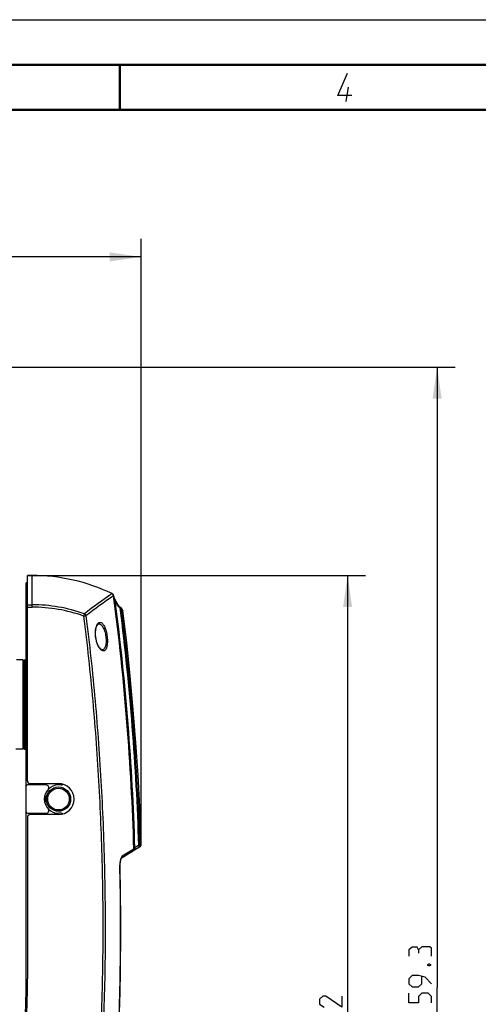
# Model space of a CAD drawing. Header units: millimetres. Extents: x 0 to 420, y 0 to 297.
# Tile 43 of 82: x 156 to 207, y 188 to 297. Entities that reach past the tile are written whole.
import ezdxf

# ---------------------------------------------------------------- set-up
doc = ezdxf.new("R2010")
doc.units = ezdxf.units.MM
doc.header["$LTSCALE"] = 23.1
doc.layers.get('0').update_dxf_attribs({"linetype": 'CONTINUOUS'})
for name, color, linetype in [('02___PRT_ALL_AXES', 7, 'CONTINUOUS'), ('06___PRT_ALL_SURFS', 7, 'CONTINUOUS'), ('DIM_PILOTEES', 7, 'CONTINUOUS')]:
    doc.layers.add(name, color=color, linetype=linetype)
doc.styles.get("Standard").update_dxf_attribs({"font": 'txt', "width": 0.7})
doc.dimstyles.new('DIMSTYLE_3', dxfattribs={"dimtxt": 2.5, "dimasz": 3.5, "dimexe": 2, "dimexo": 0, "dimtad": 1, "dimdec": 1, "dimlfac": 3.333333, "dimdsep": 46, "dimtxsty": 'Standard', "dimblk": '_FILLED', "dimblk1": '_FILLED', "dimblk2": '_FILLED', "dimcen": 0.09, "dimazin": 2, "dimtp": 0.5, "dimtm": 0.5, "dimtfac": 1, "dimtdec": 1, "dimtofl": 0, "dimtmove": 0, "dimatfit": 3, "dimldrblk": '_FILLED', "dimfxl": 0, "dimtolj": 1, "dimarcsym": 0})
doc.dimstyles.new('DIMSTYLE_4', dxfattribs={"dimtxt": 2.5, "dimasz": 3.5, "dimexe": 2, "dimexo": 0, "dimtad": 1, "dimdec": 1, "dimlfac": 3.333333, "dimdsep": 46, "dimtxsty": 'Standard', "dimblk": '_FILLED', "dimblk1": '_FILLED', "dimblk2": '_FILLED', "dimcen": 0.09, "dimazin": 2, "dimtp": 0.8, "dimtm": 0.8, "dimtfac": 1, "dimtdec": 1, "dimtofl": 0, "dimtmove": 0, "dimatfit": 3, "dimldrblk": '_FILLED', "dimfxl": 0, "dimtolj": 1, "dimarcsym": 0})

# ---------------------------------------------------------------- blocks, each defined once
blk = doc.blocks.new('_FILLED')
at = {"color": 0, "linetype": 'ByBlock'}
blk.add_solid([(0, 0), (-1, 0.143), (-1, -0.143)], dxfattribs=at)
blk = doc.blocks.new('*D3')
at = {"layer": 'DIM_PILOTEES', "color": 2, "linetype": 'Continuous'}
for p, q in [((157.24, 235.29), (194.79, 235.29)), ((192.79, 235.29), (192.79, 177.97)), ((192.79, 120.65), (192.79, 177.97)), ((148.54, 120.65), (194.79, 120.65))]:
    blk.add_line(p, q, dxfattribs=at)
at = {"layer": 'DIM_PILOTEES', "color": 2, "linetype": 'Continuous', "xscale": 3.5, "yscale": 3.5, "zscale": 3.5}
for p, rotation in [((192.79, 235.29), 90), ((192.79, 120.65), 270)]:
    blk.add_blockref('_FILLED', p, dxfattribs=dict(at, rotation=rotation))
at = {"layer": 'DIM_PILOTEES', "color": 2, "linetype": 'Continuous', "insert": (189.66, 184.76), "char_height": 2.5, "width": 13.6607, "attachment_point": 2, "rotation": 90, "line_spacing_factor": 0.9}
blk.add_mtext('{\\ftxt;\\W0.0001;\\H0.0001;\\~}{\\ftxt;\\W3.6428571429;\\H2.5; }{\\ftxt;\\W0.0001;\\H0.0001;\\~}', dxfattribs=at)
blk = doc.blocks.new('*D4')
at = {"layer": 'DIM_PILOTEES', "color": 2, "linetype": 'Continuous'}
for p, q in [((149.34, 258.43), (204.73, 258.43)), ((202.73, 258.43), (202.73, 189.54)), ((202.73, 120.65), (202.73, 189.54)), ((148.54, 120.65), (204.73, 120.65))]:
    blk.add_line(p, q, dxfattribs=at)
at = {"layer": 'DIM_PILOTEES', "color": 2, "linetype": 'Continuous', "xscale": 3.5, "yscale": 3.5, "zscale": 3.5}
for p, rotation in [((202.73, 258.43), 90), ((202.73, 120.65), 270)]:
    blk.add_blockref('_FILLED', p, dxfattribs=dict(at, rotation=rotation))
at = {"layer": 'DIM_PILOTEES', "color": 2, "linetype": 'Continuous', "insert": (199.6, 190.32), "char_height": 2.5, "width": 13.3929, "attachment_point": 2, "rotation": 90, "line_spacing_factor": 0.9}
blk.add_mtext('{\\ftxt;\\W0.0001;\\H0.0001;\\~}{\\ftxt;\\W3.5714285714;\\H2.5; }{\\ftxt;\\W0.0001;\\H0.0001;\\~}', dxfattribs=at)
blk = doc.blocks.new('*D13')
at = {"layer": 'DIM_PILOTEES', "color": 2, "linetype": 'Continuous'}
for p, q in [((76.51, 205.42), (76.51, 272.66)), ((169.86, 205.42), (169.86, 272.66)), ((76.51, 270.66), (123.19, 270.66)), ((169.86, 270.66), (123.19, 270.66))]:
    blk.add_line(p, q, dxfattribs=at)
at = {"layer": 'DIM_PILOTEES', "color": 2, "linetype": 'Continuous', "xscale": 3.5, "yscale": 3.5, "zscale": 3.5, "rotation": 180}
blk.add_blockref('_FILLED', (76.51, 270.66), dxfattribs=at)
at = {"layer": 'DIM_PILOTEES', "color": 2, "linetype": 'Continuous', "xscale": 3.5, "yscale": 3.5, "zscale": 3.5}
blk.add_blockref('_FILLED', (169.86, 270.66), dxfattribs=at)
at = {"layer": 'DIM_PILOTEES', "color": 2, "linetype": 'Continuous', "insert": (123.19, 273.79), "char_height": 2.5, "width": 12.0536, "attachment_point": 2, "line_spacing_factor": 0.9}
blk.add_mtext('{\\ftxt;\\W0.0001;\\H0.0001;\\~}{\\ftxt;\\W3.2142857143;\\H2.5; }{\\ftxt;\\W0.0001;\\H0.0001;\\~}', dxfattribs=at)

msp = doc.modelspace()

# ---------------------------------------------------------------- linework, layer by layer
at = {"color": 7, "linetype": 'Continuous'}
for p, q in [((0, 297), (420, 297)), ((25, 286.9999), (410, 286.9999)), ((157.7569, 235.2917), (157.2391, 235.2928)), ((157.2391, 212.4834), (157.2391, 235.2927)), ((157.7569, 235.2907), (157.2391, 235.2917)), ((157.7499, 231.7761), (157.7569, 235.2917)), ((157.0891, 190.5084), (157.0891, 234.4842)), ((157.2391, 234.4839), (157.0891, 234.4842)), ((157.2391, 234.4825), (157.0891, 234.4828)), ((166.6385, 233.2778), (166.639, 233.2788)), ((166.6439, 233.2764), (166.639, 233.2788)), ((166.87, 232.8633), (166.8336, 232.9809)), ((157.2391, 232.0424), (157.7505, 232.0414)), ((157.2391, 231.7771), (157.7499, 231.7761)), ((166.8707, 232.8616), (166.87, 232.8633)), ((166.9338, 232.6976), (166.912, 232.749)), ((167.2275, 232.1508), (167.2043, 232.1921)), ((167.2831, 232.0521), (167.2755, 232.0653)), ((167.3129, 232.0053), (167.283, 232.0523)), ((167.3473, 231.9585), (167.3126, 232.0057)), ((167.3858, 231.9123), (167.3468, 231.9591)), ((167.4283, 231.8673), (167.3853, 231.9129)), ((167.4744, 231.8241), (167.4278, 231.8679)), ((167.5236, 231.7837), (167.4739, 231.8246)), ((167.5452, 231.7677), (167.5236, 231.7837)), ((157.0891, 231.5046), (157.2391, 231.5043)), ((163.5648, 231.0371), (163.4763, 230.787)), ((163.4763, 230.787), (163.738, 230.8197)), ((167.5708, 231.7493), (167.5452, 231.7677)), ((167.6004, 231.6412), (167.5495, 231.6573)), ((167.7804, 231.479), (167.7443, 231.5331)), ((167.7771, 231.4549), (167.8493, 231.3468)), ((167.8256, 231.4109), (167.7803, 231.4791)), ((165.1727, 229.9194), (165.1729, 229.9194)), ((165.5409, 227.0394), (165.5402, 227.0394)), ((156.7291, 225.9084), (156.0177, 225.9084)), ((156.7291, 225.9084), (156.7291, 216.0084)), ((156.8191, 225.8184), (156.7291, 225.9084)), ((156.8191, 225.8184), (156.9091, 225.9084)), ((156.8191, 225.8184), (156.8191, 216.0984)), ((156.9091, 225.9084), (156.9091, 216.0084)), ((156.9091, 225.9084), (157.0891, 225.9084)), ((156.7291, 216.0084), (155.9499, 216.0084)), ((156.8191, 216.0984), (156.7291, 216.0084)), ((156.8191, 216.0984), (156.9091, 216.0084)), ((156.9091, 216.0084), (157.0891, 216.0084)), ((157.5391, 212.1834), (160.6891, 212.1834)), ((159.3144, 212.0334), (157.2391, 212.0334)), ((160.9891, 212.0334), (160.6891, 212.0334)), ((159.1891, 210.937), (159.1891, 209.9798)), ((157.2391, 208.8834), (159.3144, 208.8834)), ((160.9891, 208.8834), (160.6891, 208.8834)), ((157.2391, 208.4334), (157.2391, 190.5085)), ((160.6891, 208.7334), (157.5391, 208.7334)), ((169.7243, 205.155), (167.6604, 203.8653)), ((169.0595, 204.9164), (167.7706, 204.1182)), ((169.1682, 205.0514), (169.0595, 204.9164)), ((169.6093, 205.3272), (169.1682, 205.0514)), ((169.7228, 205.3308), (169.6093, 205.3272)), ((169.8651, 205.419), (169.7227, 205.3308)), ((167.5743, 193.4232), (167.583, 196.5141)), ((167.5379, 190.4262), (167.5743, 193.4232))]:
    msp.add_line(p, q, dxfattribs=at)
at = {"color": 2, "linetype": 'Continuous'}
msp.add_line((192.6396, 287.925), (192.8968, 289.5), dxfattribs=at)
at = {"color": 7, "linetype": 'Continuous', "const_width": 0.25}
for points in [[(415, 292), (20, 292)], [(167.5002, 292), (167.5002, 287)], [(25, 287), (410, 287)]]:
    msp.add_lwpolyline(points, dxfattribs=at)
at = {"color": 2, "linetype": 'Continuous'}
msp.add_lwpolyline([(193.2748, 288.6), (191.6998, 288.6), (192.7789, 291.075)], dxfattribs=at)
at = {"color": 7, "linetype": 'Continuous'}
for points in [[(166.8114, 233.0653), (166.8071, 233.081), (166.796, 233.1124), (166.7819, 233.1423), (166.7649, 233.1703), (166.7454, 233.1962), (166.7236, 233.2198), (166.6998, 233.2408), (166.6743, 233.2591), (166.6475, 233.2746), (166.639, 233.2788)], [(167.0366, 232.4873), (167.0068, 232.5416), (166.9579, 232.6411), (166.9126, 232.7473), (166.8712, 232.8599), (166.8341, 232.9789), (166.8114, 233.0653)], [(167.2755, 232.0653), (167.2519, 232.1075), (167.2052, 232.1904), (167.1582, 232.2735), (167.111, 232.3569), (167.0634, 232.4404), (167.0366, 232.4873)], [(167.6007, 231.7271), (167.5932, 231.733), (167.5851, 231.739), (167.5764, 231.7453), (167.5708, 231.7493)], [(167.6455, 231.6805), (167.6403, 231.6877), (167.6342, 231.6953), (167.6278, 231.7024), (167.6213, 231.709), (167.6147, 231.7153), (167.6078, 231.7212), (167.6007, 231.7271)], [(167.7443, 231.5331), (167.6975, 231.6031), (167.6455, 231.6805)], [(167.7771, 231.4549), (167.8208, 231.3896), (167.835, 231.3684), (167.8441, 231.3544), (167.8487, 231.3477), (167.8493, 231.3467)], [(167.8493, 231.3468), (167.8478, 231.3565), (167.8443, 231.3709), (167.8394, 231.3848), (167.8331, 231.3982), (167.8256, 231.4109)], [(164.8188, 228.4967), (164.8134, 228.5459), (164.8051, 228.6433), (164.7997, 228.7399), (164.7973, 228.8353), (164.7978, 228.9292), (164.8012, 229.0211), (164.8076, 229.1107), (164.8167, 229.1975), (164.8286, 229.2813), (164.8431, 229.3615), (164.86, 229.4379), (164.8794, 229.5099), (164.9008, 229.5771), (164.9242, 229.6391), (164.949, 229.6953), (164.9751, 229.7455), (165.002, 229.7893), (165.0293, 229.8268), (165.0565, 229.8577), (165.0832, 229.882), (165.1084, 229.8997), (165.1318, 229.9113), (165.1538, 229.9177), (165.1729, 229.9194)], [(165.5409, 227.0394), (165.5205, 227.0411), (165.4913, 227.0489), (165.4578, 227.064), (165.4204, 227.0871), (165.3806, 227.118), (165.3395, 227.1563), (165.2978, 227.2017), (165.2559, 227.2535), (165.2144, 227.3116), (165.1734, 227.3756), (165.1333, 227.4453), (165.0942, 227.5203), (165.0567, 227.6002), (165.0209, 227.6845), (164.9871, 227.7727), (164.9556, 227.8641), (164.9267, 227.9582), (164.9005, 228.0543), (164.8771, 228.1517), (164.8568, 228.2497), (164.8394, 228.3476), (164.8252, 228.4447), (164.8188, 228.4967)], [(169.0595, 204.9164), (168.9711, 204.8621), (168.865, 204.796), (168.74, 204.7186), (168.5942, 204.6283)], [(169.8651, 205.4189), (169.8595, 205.4157), (169.8359, 205.4009), (169.7912, 205.3724), (169.7227, 205.3308)], [(167.5158, 202.9603), (167.5157, 203.0394), (167.5172, 203.1168), (167.5202, 203.1921), (167.5247, 203.2649), (167.5305, 203.3348), (167.5377, 203.4015), (167.5459, 203.4645), (167.5551, 203.5236), (167.5652, 203.5784), (167.5758, 203.6288), (167.5869, 203.6744), (167.5982, 203.7151), (167.6095, 203.7511), (167.6205, 203.7822), (167.631, 203.8085)], [(167.5158, 202.9646), (167.5158, 203.0437), (167.5173, 203.1211), (167.5204, 203.1964), (167.525, 203.2692), (167.5309, 203.339), (167.5381, 203.4056), (167.5465, 203.4685), (167.5558, 203.5274), (167.5659, 203.582), (167.5766, 203.6321), (167.5877, 203.6775), (167.599, 203.7179), (167.6103, 203.7536), (167.6213, 203.7844), (167.6318, 203.8104), (167.6414, 203.8316), (167.6499, 203.8481), (167.6569, 203.86)], [(167.631, 203.8085), (167.6407, 203.83), (167.6492, 203.8469), (167.6563, 203.8591), (167.6604, 203.8653)], [(167.6569, 203.86), (167.6618, 203.8674), (167.6632, 203.8693)], [(168.2322, 204.4041), (168.0146, 204.2689), (167.7706, 204.1182)], [(167.583, 196.5131), (167.5641, 199.6991), (167.5158, 202.9646)], [(167.3842, 184.7639), (167.474, 187.5256), (167.538, 190.4269)]]:
    msp.add_lwpolyline(points, dxfattribs=at)
for radius in [1.35, 1.2]:
    msp.add_circle((160.6891, 210.4584), radius, dxfattribs=at)
for centre, radius, start, end in [((157.7159, 214.5084), 20.7833, 64.574436, 89.887094), ((157.7159, 214.5084), 20.7822, 64.574436, 89.887094), ((213.549, 165.7124), 82.2541, 124.774278, 127.421971), ((213.2854, 165.8401), 81.7147, 124.66923, 127.325778), ((166.5041, 233.0053), 0.3013, 58.469676, 64.095947), ((166.5029, 232.9978), 0.3111, 20.439168, 64.155665), ((166.5036, 233.0044), 0.3023, 52.865001, 58.474447), ((166.5034, 233.0042), 0.3026, 7.998528, 19.20332), ((166.5032, 232.998), 0.3108, 14.927927, 20.422663), ((-108.444, 196.8116), 277.6218, 1.672909, 7.499542), ((166.5038, 232.9982), 0.3101, 9.399527, 14.932462), ((157.7159, 214.5084), 17.2677, 70.512957, 89.887094), ((157.7159, 214.5084), 17.533, 70.512962, 89.887094), ((-108.7801, 196.7891), 278.0711, 1.70268, 7.36286), ((119.932, 205.5081), 54.2192, 29.253523, 29.764728), ((167.5235, 231.7373), 0.0373, 47.523864, 54.358979), ((-113.3825, 196.4352), 283.1314, 1.79973, 7.146232), ((-113.3891, 196.4355), 283.2515, 1.799635, 7.134516), ((134.5413, 209.198), 39.9999, 33.808887, 34.085487), ((157.5391, 212.4834), 0.3, 180, 270), ((160.9891, 212.3334), 0.3, 270, 311.491934), ((157.2391, 211.8834), 0.15, 90, 180), ((160.6891, 210.4584), 1.575, 90, 270), ((159.3144, 211.7334), 0.3, 317.156357, 90), ((157.2391, 209.0334), 0.15, 180, 270), ((159.3144, 209.1834), 0.3, 270, 42.843643), ((160.9891, 208.5834), 0.3, 48.508066, 90), ((157.5391, 208.4334), 0.3, 90, 180), ((168.6219, 205.0355), 0.4829, 301.991381, 304.904195), ((169.5653, 205.4094), 0.3, 302, 1.83401), ((167.5075, 204.0764), 0.26, 302.005094, 306.499684), ((167.5061, 204.0784), 0.2625, 306.504025, 315.126226), ((7.0891, 190.5085), 150.15, 344.054327, 360), ((7.0891, 190.5084), 150, 351.848973, 360)]:
    msp.add_arc(centre, radius, start, end, dxfattribs=at)
for points, knots in [([(166.6385, 233.2778), (166.638, 233.2776), (166.6371, 233.2772), (166.6362, 233.2766), (166.6358, 233.2764)], [0, 0, 0, 0, 0.52284078, 1, 1, 1, 1]), ([(166.9981, 232.4247), (166.9559, 232.5254), (166.8846, 232.7315), (166.8316, 232.9427), (166.8097, 233.0488)], [0, 0, 0, 0, 0.50206927, 1, 1, 1, 1]), ([(166.9981, 232.4247), (167.0106, 232.4356), (167.0283, 232.4511), (167.0409, 232.4797), (167.0366, 232.4873)], [0, 0, 0, 0, 0.6552484, 1, 1, 1, 1]), ([(167.2755, 232.0653), (167.2798, 232.0577), (167.2666, 232.0295), (167.249, 232.0144), (167.2364, 232.0037)], [0, 0, 0, 0, 0.34320342, 1, 1, 1, 1]), ([(167.5495, 231.6573), (167.4875, 231.7019), (167.3705, 231.8074), (167.2756, 231.9337), (167.2364, 232.0037)], [0, 0, 0, 0, 0.48774548, 1, 1, 1, 1]), ([(163.4763, 230.787), (163.8688, 227.6498), (164.5413, 221.361), (165.223, 211.8991), (165.527, 203.9993), (165.6151, 197.6764), (165.6057, 192.9337), (165.51, 188.1918), (165.3134, 183.453), (165.0017, 178.7202), (164.5603, 173.9977), (163.9742, 169.2908), (163.2296, 164.6064), (162.3466, 159.9463), (161.6785, 156.8557), (161.3278, 155.3143)], [0, 0, 0, 0, 0.12499837, 0.24999677, 0.37499544, 0.43749693, 0.49999838, 0.5624996, 0.62500045, 0.68750086, 0.75000076, 0.81250018, 0.87499962, 0.93749956, 1, 1, 1, 1]), ([(163.738, 230.8197), (164.1311, 227.6788), (164.8043, 221.3823), (165.4868, 211.9089), (165.7909, 203.9996), (165.879, 197.6691), (165.8693, 192.9206), (165.7734, 188.173), (165.5763, 183.4284), (165.2639, 178.69), (164.8217, 173.9618), (164.2347, 169.2492), (163.4891, 164.5591), (162.6051, 159.8934), (161.9362, 156.799), (161.585, 155.2558)], [0, 0, 0, 0, 0.12499836, 0.24999677, 0.37499543, 0.43749692, 0.49999837, 0.56249959, 0.62500044, 0.68750085, 0.75000075, 0.81250017, 0.87499961, 0.93749956, 1, 1, 1, 1]), ([(163.738, 230.8197), (163.7263, 230.8656), (163.6815, 230.9526), (163.6066, 231.015), (163.5648, 231.0371)], [0, 0, 0, 0, 0.50065095, 1, 1, 1, 1]), ([(167.5606, 231.6913), (167.5623, 231.6989), (167.5665, 231.7234), (167.5616, 231.753), (167.5487, 231.7648)], [0, 0, 0, 0, 0.31089228, 1, 1, 1, 1]), ([(167.6004, 231.6412), (167.605, 231.662), (167.6075, 231.7027), (167.5853, 231.7392), (167.5708, 231.7493)], [0, 0, 0, 0, 0.54722856, 1, 1, 1, 1]), ([(167.6004, 231.6412), (167.6159, 231.6364), (167.6388, 231.6282), (167.6627, 231.6202), (167.6693, 231.6151)], [0, 0, 0, 0, 0.65907519, 1, 1, 1, 1]), ([(164.8047, 228.495), (164.7805, 228.7046), (164.772, 229.0128), (164.8243, 229.3988), (164.8878, 229.6394), (164.9723, 229.8335), (165.0735, 229.977), (165.1902, 230.0678), (165.3214, 230.0967), (165.4528, 230.0579), (165.5751, 229.9624), (165.6901, 229.8166), (165.7967, 229.623), (165.8928, 229.3862), (166.0066, 229.0097), (166.0614, 228.7058), (166.0856, 228.4957)], [0, 0, 0, 0, 0.172452, 0.2499071, 0.31792541, 0.37529996, 0.42214419, 0.46019708, 0.49344412, 0.52779935, 0.56852847, 0.61851205, 0.67867259, 0.74864808, 0.82710758, 1, 1, 1, 1]), ([(165.1729, 229.9194), (165.2145, 229.9194), (165.3044, 229.8983), (165.4275, 229.8146), (165.5436, 229.684), (165.6513, 229.5093), (165.7486, 229.2943), (165.8639, 228.9511), (165.9196, 228.6723), (165.9441, 228.4794)], [0, 0, 0, 0, 0.07204424, 0.15500308, 0.25455832, 0.37290304, 0.50974052, 0.66282, 1, 1, 1, 1]), ([(166.0856, 228.4957), (166.098, 228.3883), (166.1151, 228.177), (166.1178, 227.8703), (166.0967, 227.5898), (166.0522, 227.3476), (165.9855, 227.1519), (165.8981, 227.0074), (165.7871, 226.9174), (165.6558, 226.895), (165.5227, 226.9391), (165.3922, 227.0359), (165.2638, 227.1814), (165.0885, 227.4546), (164.9101, 227.895), (164.8291, 228.2844), (164.8047, 228.495)], [0, 0, 0, 0, 0.08806449, 0.1724048, 0.24954337, 0.31673828, 0.37247958, 0.41696566, 0.4527377, 0.48517659, 0.52076398, 0.56383088, 0.616143, 0.67799324, 0.82737842, 1, 1, 1, 1]), ([(165.9441, 228.4794), (165.9679, 228.2924), (165.9841, 228.0179), (165.957, 227.6707), (165.9146, 227.4524), (165.8508, 227.2748), (165.7665, 227.142), (165.6612, 227.0578), (165.5794, 227.0395), (165.5409, 227.0394)], [0, 0, 0, 0, 0.34808338, 0.50468053, 0.64200793, 0.75730267, 0.85125396, 0.92891987, 1, 1, 1, 1]), ([(168.9673, 204.6989), (168.9619, 204.6932), (168.9404, 204.6716), (168.9167, 204.6524), (168.8982, 204.6395)], [0, 0, 0, 0, 0.25914096, 1, 1, 1, 1]), ([(168.9209, 204.653), (168.9644, 204.6801), (169.0383, 204.7593), (169.0615, 204.865), (169.0595, 204.9164)], [0, 0, 0, 0, 0.49888297, 1, 1, 1, 1]), ([(169.0595, 204.9164), (169.0606, 204.8721), (169.0396, 204.7908), (168.9919, 204.7251), (168.9673, 204.6989)], [0, 0, 0, 0, 0.55261958, 1, 1, 1, 1]), ([(169.1423, 204.7913), (169.1576, 204.8008), (169.1844, 204.8321), (169.1996, 204.8962), (169.1945, 204.9721), (169.1789, 205.0245), (169.1682, 205.0514)], [0, 0, 0, 0, 0.19258927, 0.41848671, 0.68979173, 1, 1, 1, 1]), ([(169.5834, 205.067), (169.627, 205.0942), (169.7012, 205.1734), (169.7247, 205.2793), (169.7228, 205.3308)], [0, 0, 0, 0, 0.49925989, 1, 1, 1, 1]), ([(169.5834, 205.067), (169.5987, 205.0765), (169.6256, 205.1078), (169.6408, 205.1719), (169.6356, 205.2479), (169.62, 205.3003), (169.6093, 205.3272)], [0, 0, 0, 0, 0.19260507, 0.41851401, 0.68981693, 1, 1, 1, 1]), ([(167.6075, 203.8539), (167.586, 203.7902), (167.5505, 203.6504), (167.5033, 203.3427), (167.4943, 203.0979), (167.4975, 202.9306)], [0, 0, 0, 0, 0.21620759, 0.4621098, 1, 1, 1, 1]), ([(167.7706, 204.1182), (167.7339, 204.0955), (167.6666, 204.0092), (167.6271, 203.9123), (167.6075, 203.8539)], [0, 0, 0, 0, 0.41216092, 1, 1, 1, 1]), ([(167.6921, 203.8932), (167.7204, 203.9216), (167.7648, 203.9935), (167.7742, 204.0771), (167.7706, 204.1182)], [0, 0, 0, 0, 0.49281862, 1, 1, 1, 1]), ([(167.4975, 202.9306), (167.5266, 201.4166), (167.5656, 198.3881), (167.5694, 192.3311), (167.4801, 187.7883), (167.3657, 184.7622)], [0, 0, 0, 0, 0.25001096, 0.5000302, 1, 1, 1, 1]), ([(167.5163, 202.9297), (167.5163, 202.9301), (167.5138, 202.9298), (167.5111, 202.9305), (167.5047, 202.9304), (167.5002, 202.9306), (167.4975, 202.9306)], [0, 0, 0, 0, 0.06510446, 0.25432468, 0.56701422, 1, 1, 1, 1])]:
    msp.add_open_spline(points, degree=3, knots=knots, dxfattribs=at)
for points in [[(166.6861, 233.2454), (166.7326, 233.2102), (166.7699, 233.1589), (166.7891, 233.1038)], [(166.803, 233.0464), (166.8044, 233.0483), (166.8074, 233.0489), (166.8097, 233.0488)], [(166.8097, 233.0488), (166.8118, 233.0539), (166.8127, 233.0599), (166.8114, 233.0653)], [(167.5495, 231.6573), (167.5541, 231.6683), (167.558, 231.6797), (167.5606, 231.6913)], [(167.6456, 231.6802), (167.6586, 231.6611), (167.6669, 231.6381), (167.6693, 231.6151)]]:
    msp.add_open_spline(points, degree=3, dxfattribs=at)
at = {"layer": '02___PRT_ALL_AXES', "color": 7, "linetype": 'Continuous'}
msp.add_arc((160.6891, 210.4584), 1.725, 270, 90, dxfattribs=at)
at = {"layer": '06___PRT_ALL_SURFS', "color": 7, "linetype": 'Continuous'}
msp.add_lwpolyline([(169.8651, 205.419), (169.8428, 206.0915), (169.7023, 209.5762), (169.5164, 213.1195), (169.2822, 216.7205), (168.9972, 220.3782), (168.6584, 224.0916), (168.2627, 227.86), (167.8493, 231.3468)], dxfattribs=at)
at = {"layer": 'DIM_PILOTEES', "color": 2, "linetype": 'Continuous'}
for points in [[(200.6737, 193.7157), (200.4951, 194.0133), (199.9594, 194.0133), (199.6023, 193.7157), (199.6023, 193.0014)], [(202.1023, 193.0014), (202.1023, 193.8942), (201.9237, 194.0728), (201.0309, 194.0728), (200.6737, 193.7157), (200.6737, 193.3585)], [(201.6856, 192.1085), (201.8047, 192.1681), (201.8642, 192.1681), (201.9832, 192.1085), (201.9832, 191.9895), (201.8642, 191.93), (201.8047, 191.93), (201.6856, 191.9895), (201.6856, 192.1085)], [(202.1023, 189.9657), (201.388, 190.68), (200.6737, 190.8585), (199.9594, 190.8585), (199.6023, 190.5014), (199.6023, 189.9657), (199.9594, 189.6086), (200.6737, 189.6086), (201.0309, 189.9657), (201.0309, 190.7395)], [(192.1633, 188.5944), (192.1633, 187.3444), (190.3775, 188.5944), (190.0204, 188.5944), (189.6633, 188.2373), (189.6633, 187.7016), (190.199, 187.3444)], [(202.1023, 187.8228), (202.1023, 188.5371), (201.7451, 188.8943), (201.0309, 188.8943), (200.6737, 188.5371), (200.6737, 187.8228), (199.6023, 187.8228), (199.6023, 188.8943)]]:
    msp.add_lwpolyline(points, dxfattribs=at)

# ---------------------------------------------------------------- dimensions: what is measured, and where the dimension line sits
for base, p1, p2, angle, text, dimstyle, picture, middle in [((76.5119, 270.6631), (169.8648, 205.4188), (76.5119, 205.4197), 180, '{\\ftxt;\\W0.0001;\\H0.0001;\\~}{\\ftxt;\\W3.2142857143;\\H2.5; }{\\ftxt;\\W0.0001;\\H0.0001;\\~}', 'DIMSTYLE_3', '*D13', (122.8312, 270.6631)), ((202.7273, 258.4284), (148.5444, 120.6462), (149.3433, 258.4284), 90, '{\\ftxt;\\W0.0001;\\H0.0001;\\~}{\\ftxt;\\W3.5714285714;\\H2.5; }{\\ftxt;\\W0.0001;\\H0.0001;\\~}', 'DIMSTYLE_4', '*D4', (202.7273, 189.9657)), ((192.7883, 235.2917), (148.5444, 120.6462), (157.2391, 235.2917), 90, '{\\ftxt;\\W0.0001;\\H0.0001;\\~}{\\ftxt;\\W3.6428571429;\\H2.5; }{\\ftxt;\\W0.0001;\\H0.0001;\\~}', 'DIMSTYLE_3', '*D3', (192.7883, 184.398))]:
    dim = msp.add_linear_dim(base=base, p1=p1, p2=p2, angle=angle, text=text, dimstyle=dimstyle, dxfattribs=at)
    dim.commit()
    dim.dimension.update_dxf_attribs({"geometry": picture, "text_midpoint": middle, "dimtype": 160})

doc.saveas('drawing.dxf')
